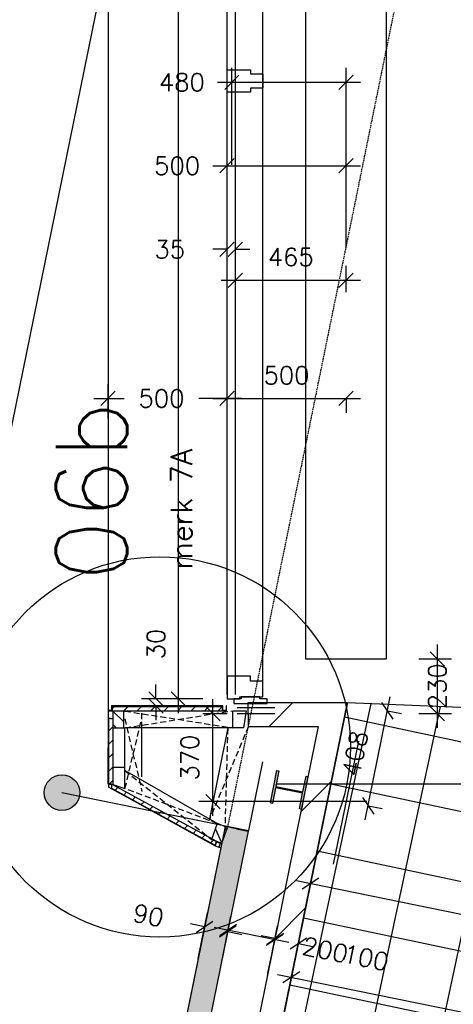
# Model space of a CAD drawing. Extents: x -29284 to 2055880, y -64816 to 121103.
# Tile 87 of 123: x 26145 to 27967, y 82594 to 86737. Entities that reach past the tile are written whole.
import ezdxf

# ---------------------------------------------------------------- set-up
doc = ezdxf.new("R2010")
doc.units = 0
doc.header["$LTSCALE"] = 50
doc.header["$MEASUREMENT"] = 0
doc.header["$PDMODE"] = 3
doc.header["$PDSIZE"] = 0.1
doc.linetypes.add('HIDDEN2', pattern=[0.1875, 0.125, -0.0625])
doc.linetypes.add('HIDDENX2', pattern=[0.75, 0.5, -0.25])
doc.layers.get('0').update_dxf_attribs({"linetype": 'CONTINUOUS'})
doc.layers.get('DEFPOINTS').update_dxf_attribs({"linetype": 'CONTINUOUS'})
for name, color, linetype in [('_DETAILNUMMERS', 4, 'CONTINUOUS'), ('_DETAILNUMMERSTEKST', 4, 'CONTINUOUS'), ('A--01A1_ACEER', 1, 'CONTINUOUS'), ('A--A21--_F123-', 9, 'CONTINUOUS'), ('A--A22--_F123-', 9, 'CONTINUOUS'), ('A--A25--_F-2--', 9, 'CONTINUOUS'), ('A--A28--_F-2--', 7, 'CONTINUOUS'), ('A--A42--_F-23-', 9, 'CONTINUOUS'), ('A--L13A1_VLOEREN', 1, 'CONTINUOUS'), ('A--L21--', 3, 'CONTINUOUS'), ('A--L21--_F-2--', 7, 'CONTINUOUS'), ('A--L21A3_BUITENWAND', 3, 'CONTINUOUS'), ('A--L22--', 3, 'CONTINUOUS'), ('A--L22--_F-2--', 7, 'CONTINUOUS'), ('A--L22AC2_BINNENWAND', 2, 'HIDDEN2'), ('A--L25--', 7, 'CONTINUOUS'), ('A--L25--_F-23-', 7, 'CONTINUOUS'), ('A--L28--', 7, 'CONTINUOUS'), ('A--L28--_F-2--', 7, 'CONTINUOUS'), ('A--L28DC1_CONSTR', 1, 'HIDDENX2'), ('A--L31--', 2, 'CONTINUOUS'), ('A--L31--_F123-', 7, 'CONTINUOUS'), ('A--L32--_F-23-', 2, 'CONTINUOUS'), ('A--L32--_F123-', 1, 'CONTINUOUS'), ('A--L42--', 7, 'CONTINUOUS'), ('A--L42--_F-23-', 7, 'CONTINUOUS'), ('A--M$1A-_F123-', 1, 'CONTINUOUS'), ('tegels', 253, 'CONTINUOUS'), ('TEKST_KOZIJNMERK', 2, 'CONTINUOUS'), ('X--LR---_CP', 7, 'CONTINUOUS')]:
    doc.layers.add(name, color=color, linetype=linetype)
doc.layers.add('bruto vloeroppervlak', color=3, linetype='CONTINUOUS', plot=False)
doc.styles.add('ALFA-0_25', font='ROMANS')
doc.styles.add('HIEMSTRA', font='romans.shx')
doc.dimstyles.new('STANDARD$0', dxfattribs={"dimscale": 30, "dimtxt": 2.5, "dimasz": 2, "dimexe": 2, "dimexo": 0, "dimgap": 2, "dimtad": 1, "dimdec": 0, "dimzin": 0, "dimdsep": 46, "dimtxsty": 'ALFA-0_25', "dimblk1": 'OBLIQUE', "dimblk2": 'OBLIQUE', "dimsah": 1, "dimcen": -3, "dimdle": 2, "dimclrd": 1, "dimclre": 1, "dimclrt": 2, "dimadec": 0, "dimazin": 0, "dimtfac": 0.666667, "dimtofl": 0, "dimtmove": 2, "dimatfit": 3, "dimldrblk": 'OBLIQUE', "dimfxl": 1, "dimtvp": 0.833333, "dimtolj": 1, "dimtzin": 0, "dimarcsym": 0})

# ---------------------------------------------------------------- blocks, each defined once
blk = doc.blocks.new('*U1442')
at = {"layer": 'A--A21--_F123-', "color": 2}
for points in [[(-3905.2, -19171.4), (-3964.2, -19210.5), (0, 0), (-49, 10)], [(0, 0), (49, -10), (-3905.2, -19171.4), (-3846.3, -19132.3)]]:
    blk.add_solid(points, dxfattribs=at)
at = {"layer": 'A--L21--_F-2--', "color": 3, "linetype": 'Continuous'}
for points in [[(0, 0), (-49, 10), (-3964.2, -19210.5), (-3964.2, -19210.5)], [(0, 0), (49, -10), (-3846.3, -19132.3), (-3846.3, -19132.3)]]:
    blk.add_lwpolyline(points, dxfattribs=at)
blk = doc.blocks.new('*U1386')
at = {"layer": 'A--A42--_F-23-', "linetype": 'Continuous'}
h = blk.add_hatch(dxfattribs=at)
h.set_pattern_fill('ALFALINE', color=256, scale=40, style=0)
h.set_pattern_definition([(45, (-26969.134, -83271.11), (-28.284271, 28.284271), [])])
h.paths.add_polyline_path([(0, 0), (-4.3, -7.9), (-450.7, 235.7), (-441.7, 241.1), (-432.7, 246.4), (4.3, 7.9)])
at = {"layer": 'A--L42--_F-23-', "color": 2, "linetype": 'Continuous'}
for points in [[(0, 0), (-4.3, -7.9), (-450.7, 235.7), (-450.7, 235.7)], [(0, 0), (4.3, 7.9), (-432.7, 246.4), (-432.7, 246.4)]]:
    blk.add_lwpolyline(points, dxfattribs=at)
blk = doc.blocks.new('*U1385')
at = {"layer": 'A--A42--_F-23-', "linetype": 'Continuous'}
h = blk.add_hatch(dxfattribs=at)
h.set_pattern_fill('ALFALINE', color=256, scale=40, style=0)
h.set_pattern_definition([(45, (-26533.177, -83837.97), (-28.284271, 28.284271), [])])
h.paths.add_polyline_path([(0, 0), (0, 9), (463.3, 9), (463.3, 0), (463.3, -9), (0, -9)])
at = {"layer": 'A--L42--_F-23-', "color": 2, "linetype": 'Continuous'}
for points in [[(0, 0), (0, 9), (463.3, 9), (463.3, 0)], [(0, 0), (0, -9), (463.3, -9), (463.3, 0)]]:
    blk.add_lwpolyline(points, dxfattribs=at)
blk = doc.blocks.new('Q020279-')
at = {"layer": 'A--A25--_F-2--'}
h = blk.add_hatch(dxfattribs=at)
h.set_pattern_fill('ALFALINE', color=256, scale=40, style=0, pattern_type=2)
h.set_pattern_definition([(45, (0, 0), (-28.284, 28.284), [])])
h.paths.add_polyline_path([(0, 0), (0, 71), (46, 71), (46, 0)])
at = {"layer": 'A--L25--_F-23-', "color": 2, "linetype": 'Continuous'}
blk.add_lwpolyline([(0, 0), (0, 71), (46, 71), (46, 0)], close=True, dxfattribs=at)
at = {"layer": 'X--LR---_CP'}
for p in [(0, 0), (0, 0), (46, 0)]:
    blk.add_point(p, dxfattribs=at)
blk = doc.blocks.new('*U1384')
at = {"layer": 'A--A42--_F-23-', "linetype": 'Continuous'}
h = blk.add_hatch(dxfattribs=at)
h.set_pattern_fill('ALFALINE', color=256, scale=40, style=0)
h.set_pattern_definition([(45, (-26527.146, -83796.866), (-28.284271, 28.284271), [])])
h.paths.add_polyline_path([(0, 0), (9, 0), (9.2, -279.3), (0.2, -284.7), (-8.8, -290), (-9, 0)])
at = {"layer": 'A--L42--_F-23-', "color": 2, "linetype": 'Continuous'}
for points in [[(0, 0), (-9, 0), (-8.8, -290), (-8.8, -290)], [(0, 0), (9, 0), (9.2, -279.3), (9.2, -279.3)]]:
    blk.add_lwpolyline(points, dxfattribs=at)
blk = doc.blocks.new('*U1383')
at = {"layer": 'A--A22--_F123-', "linetype": 'Continuous'}
h = blk.add_hatch(dxfattribs=at)
h.set_pattern_fill('ALFALINE', color=256, scale=300, style=0)
h.set_pattern_definition([(45, (-27104.27, -83812.97), (-212.132, 212.132), [])])
h.paths.add_polyline_path([(0, 0), (0, 50), (417.6, 50), (356.4, 0), (295.2, -50), (0, -50)])
at = {"layer": 'A--L22--_F-2--', "color": 3, "linetype": 'Continuous'}
for points in [[(0, 0), (0, 50), (417.6, 50), (417.6, 50)], [(0, 0), (0, -50), (295.2, -50), (295.2, -50)]]:
    blk.add_lwpolyline(points, dxfattribs=at)
blk = doc.blocks.new('_OBLIQUE')
at = {"color": 0, "linetype": 'ByBlock'}
blk.add_line((-0.5, -0.5), (0.5, 0.5), dxfattribs=at)
blk = doc.blocks.new('*D96')
at = {"layer": 'A--M$1A-_F123-', "color": 1, "lineweight": -2, "transparency": 16777216}
for p, q in [((26989.5, 82752.7), (27032.6, 82964.2)), ((27275.4, 82853.5), (26961.8, 82917.4)), ((27185.5, 82712.8), (27228.6, 82924.2))]:
    blk.add_line(p, q, dxfattribs=at)
at = {"layer": 'DEFPOINTS', "color": 0, "transparency": 16777216}
for p in [(27020.6, 82905.4), (26989.5, 82752.7), (27185.5, 82712.8)]:
    blk.add_point(p, dxfattribs=at)
at = {"layer": 'A--M$1A-_F123-', "color": 1, "lineweight": -2, "transparency": 16777216, "xscale": 60, "yscale": 60, "zscale": 60}
for p, rotation in [((27020.6, 82905.4), 168.4862903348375), ((27216.6, 82865.5), 348.4862903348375)]:
    blk.add_blockref('_OBLIQUE', p, dxfattribs=dict(at, rotation=rotation))
at = {"layer": 'A--M$1A-_F123-', "color": 2, "transparency": 16777216, "insert": (27428.7, 82822.3), "char_height": 75, "attachment_point": 5, "rotation": 348.4863, "style": 'ALFA-0_25'}
blk.add_mtext('\\A1;200', dxfattribs=at)
blk = doc.blocks.new('*D97')
at = {"layer": 'A--M$1A-_F123-', "color": 1, "lineweight": -2, "transparency": 16777216}
for p, q in [((26894.3, 82786), (26933.5, 82978.5)), ((26992.2, 82766), (27031.5, 82958.6)), ((26921.5, 82919.7), (26862.7, 82931.7)), ((27019.5, 82899.8), (27078.3, 82887.8))]:
    blk.add_line(p, q, dxfattribs=at)
at = {"layer": 'DEFPOINTS', "color": 0, "transparency": 16777216}
for p in [(26921.5, 82919.7), (26894.3, 82786), (26992.2, 82766)]:
    blk.add_point(p, dxfattribs=at)
at = {"layer": 'A--M$1A-_F123-', "color": 1, "lineweight": -2, "transparency": 16777216, "xscale": 60, "yscale": 60, "zscale": 60}
for p, rotation in [((26921.5, 82919.7), 348.4862903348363), ((27019.5, 82899.8), 168.4862903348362)]:
    blk.add_blockref('_OBLIQUE', p, dxfattribs=dict(at, rotation=rotation))
at = {"layer": 'A--M$1A-_F123-', "color": 2, "transparency": 16777216, "insert": (26685.6, 82967.8), "char_height": 75, "attachment_point": 5, "rotation": 348.4863, "style": 'ALFA-0_25'}
blk.add_mtext('\\A1;90', dxfattribs=at)
blk = doc.blocks.new('*D98')
at = {"layer": 'A--M$1A-_F123-', "color": 1, "lineweight": -2, "transparency": 16777216}
for p, q in [((27188.1, 82725.4), (27231, 82928.7)), ((27285.9, 82704.7), (27328.9, 82908.1)), ((27218.6, 82870), (27159.9, 82882.5)), ((27316.5, 82849.4), (27375.2, 82837))]:
    blk.add_line(p, q, dxfattribs=at)
at = {"layer": 'DEFPOINTS', "color": 0, "transparency": 16777216}
for p in [(27316.5, 82849.4), (27188.1, 82725.4), (27285.9, 82704.7)]:
    blk.add_point(p, dxfattribs=at)
at = {"layer": 'A--M$1A-_F123-', "color": 1, "lineweight": -2, "transparency": 16777216, "xscale": 60, "yscale": 60, "zscale": 60}
for p, rotation in [((27218.6, 82870), 348.0659097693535), ((27316.5, 82849.4), 168.0659097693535)]:
    blk.add_blockref('_OBLIQUE', p, dxfattribs=dict(at, rotation=rotation))
at = {"layer": 'A--M$1A-_F123-', "color": 2, "transparency": 16777216, "insert": (27599.6, 82789.5), "char_height": 75, "attachment_point": 5, "rotation": 348.0659, "style": 'ALFA-0_25'}
blk.add_mtext('\\A1;100', dxfattribs=at)
blk = doc.blocks.new('*U1337')
at = {"layer": 'A--A22--_F123-', "linetype": 'Continuous'}
h = blk.add_hatch(dxfattribs=at)
h.set_pattern_fill('ALFALINE', color=256, scale=300, style=0)
h.set_pattern_definition([(45, (-27460.64, -83812.97), (-212.132, 212.132), [])])
h.paths.add_polyline_path([(0, 0), (61.2, 50), (-309.7, -1770.7), (-358.7, -1760.7), (-407.6, -1750.7), (-61.2, -50)])
at = {"layer": 'A--L22--_F-2--', "color": 3, "linetype": 'Continuous'}
for points in [[(61.2, 50), (61.2, 50), (-309.7, -1770.7), (-309.7, -1770.7)], [(-61.2, -50), (-61.2, -50), (-407.6, -1750.7), (-407.6, -1750.7)]]:
    blk.add_lwpolyline(points, dxfattribs=at)
blk = doc.blocks.new('*D161')
at = {"layer": 'A--M$1A-_F123-', "color": 1, "lineweight": -2, "transparency": 16777216}
for p, q in [((27286.3, 82706.8), (27298.3, 82765.6)), ((27227.5, 82718.8), (29655.1, 82224.3)), ((29596.3, 82236.3), (29608.2, 82295.1))]:
    blk.add_line(p, q, dxfattribs=at)
at = {"layer": 'DEFPOINTS', "color": 0, "transparency": 16777216}
for p in [(27286.3, 82706.8), (29596.3, 82236.3), (29596.3, 82236.3)]:
    blk.add_point(p, dxfattribs=at)
at = {"layer": 'A--M$1A-_F123-', "color": 1, "lineweight": -2, "transparency": 16777216, "xscale": 60, "yscale": 60, "zscale": 60}
for p, rotation in [((27286.3, 82706.8), 168.4862903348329), ((29596.3, 82236.3), 348.486290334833)]:
    blk.add_blockref('_OBLIQUE', p, dxfattribs=dict(at, rotation=rotation))
at = {"layer": 'A--M$1A-_F123-', "color": 2, "transparency": 16777216, "insert": (28460.8, 82567.1), "char_height": 75, "attachment_point": 5, "rotation": 348.4863, "style": 'ALFA-0_25'}
blk.add_mtext('\\A1;2357', dxfattribs=at)
blk = doc.blocks.new('Q020490-')
at = {"layer": 'A--A28--_F-2--', "color": 3, "linetype": 'Continuous'}
for points in [[(-2.75, 58), (-70, 66.5), (70, 66.5)], [(-2.75, 58), (-70, 58), (-70, 66.5)], [(-2.75, 58), (70, 66.5), (70, 58)], [(2.75, -58), (-2.75, -58), (-2.75, 58)], [(-2.75, 58), (2.75, 58), (2.75, -58)], [(-2.75, 58), (70, 58), (2.75, 58)], [(70, -66.5), (-70, -58), (-2.75, -58)], [(70, -66.5), (-70, -66.5), (-70, -58)], [(2.75, -58), (70, -66.5), (-2.75, -58)], [(2.75, -58), (70, -58), (70, -66.5)]]:
    blk.add_solid(points, dxfattribs=at)
at = {"layer": 'A--L28--_F-2--', "color": 3, "linetype": 'Continuous'}
blk.add_lwpolyline([(70, -66.5), (-70, -66.5), (-70, -58), (-2.75, -58), (-2.75, 58), (-70, 58), (-70, 66.5), (70, 66.5), (70, 58), (2.75, 58), (2.75, -58), (70, -58)], close=True, dxfattribs=at)
at = {"layer": 'X--LR---_CP', "linetype": 'Continuous'}
for p in [(-2.75, 0), (0, 0), (2.75, 0)]:
    blk.add_point(p, dxfattribs=at)
blk = doc.blocks.new('*D262')
at = {"layer": 'A--M$1A-_F123-', "color": 1, "lineweight": -2, "transparency": 16777216}
for p, q in [((27016.4, 85685.4), (27016.4, 85830.3)), ((27051.4, 85685.4), (27051.4, 85830.3)), ((27016.4, 85770.3), (26956.4, 85770.3)), ((27051.4, 85770.3), (27111.4, 85770.3))]:
    blk.add_line(p, q, dxfattribs=at)
at = {"layer": 'DEFPOINTS', "color": 0, "transparency": 16777216}
for p in [(27016.4, 85770.3), (27016.4, 85685.4), (27051.4, 85685.4)]:
    blk.add_point(p, dxfattribs=at)
at = {"layer": 'A--M$1A-_F123-', "color": 1, "lineweight": -2, "transparency": 16777216, "xscale": 60, "yscale": 60, "zscale": 60}
blk.add_blockref('_OBLIQUE', (27016.4, 85770.3), dxfattribs=at)
at = {"layer": 'A--M$1A-_F123-', "color": 1, "lineweight": -2, "transparency": 16777216, "xscale": 60, "yscale": 60, "zscale": 60, "rotation": 180}
blk.add_blockref('_OBLIQUE', (27051.4, 85770.3), dxfattribs=at)
at = {"layer": 'A--M$1A-_F123-', "color": 2, "transparency": 16777216, "insert": (26775.7, 85770.3), "char_height": 75, "attachment_point": 5, "style": 'ALFA-0_25'}
blk.add_mtext('\\A1;35', dxfattribs=at)
blk = doc.blocks.new('*D280')
at = {"layer": 'A--M$1A-_F123-', "color": 1, "lineweight": -2, "transparency": 16777216}
for p, q in [((27051.4, 85589.9), (27051.4, 85700.3)), ((27516.2, 85589.9), (27516.2, 85700.3)), ((26991.4, 85640.3), (27576.2, 85640.3))]:
    blk.add_line(p, q, dxfattribs=at)
at = {"layer": 'DEFPOINTS', "color": 0, "transparency": 16777216}
for p in [(27516.2, 85640.3), (27051.4, 85589.9), (27516.2, 85589.9)]:
    blk.add_point(p, dxfattribs=at)
at = {"layer": 'A--M$1A-_F123-', "color": 1, "lineweight": -2, "transparency": 16777216, "xscale": 60, "yscale": 60, "zscale": 60, "rotation": 180}
blk.add_blockref('_OBLIQUE', (27051.4, 85640.3), dxfattribs=at)
at = {"layer": 'A--M$1A-_F123-', "color": 1, "lineweight": -2, "transparency": 16777216, "xscale": 60, "yscale": 60, "zscale": 60}
blk.add_blockref('_OBLIQUE', (27516.2, 85640.3), dxfattribs=at)
at = {"layer": 'A--M$1A-_F123-', "color": 2, "transparency": 16777216, "insert": (27283.8, 85737.8), "char_height": 75, "attachment_point": 5, "style": 'ALFA-0_25'}
blk.add_mtext('\\A1;465', dxfattribs=at)
blk = doc.blocks.new('*D281')
at = {"layer": 'A--M$1A-_F123-', "color": 1, "lineweight": -2, "transparency": 16777216}
for p, q in [((27016.4, 85775), (27016.4, 86181.8)), ((27516.2, 85775), (27516.2, 86181.8)), ((26956.4, 86121.8), (27576.2, 86121.8))]:
    blk.add_line(p, q, dxfattribs=at)
at = {"layer": 'DEFPOINTS', "color": 0, "transparency": 16777216}
for p in [(27516.2, 86121.8), (27016.4, 85775), (27516.2, 85775)]:
    blk.add_point(p, dxfattribs=at)
at = {"layer": 'A--M$1A-_F123-', "color": 1, "lineweight": -2, "transparency": 16777216, "xscale": 60, "yscale": 60, "zscale": 60, "rotation": 180}
blk.add_blockref('_OBLIQUE', (27016.4, 86121.8), dxfattribs=at)
at = {"layer": 'A--M$1A-_F123-', "color": 1, "lineweight": -2, "transparency": 16777216, "xscale": 60, "yscale": 60, "zscale": 60}
blk.add_blockref('_OBLIQUE', (27516.2, 86121.8), dxfattribs=at)
at = {"layer": 'A--M$1A-_F123-', "color": 2, "transparency": 16777216, "insert": (26806.4, 86121.8), "char_height": 75, "attachment_point": 5, "style": 'ALFA-0_25'}
blk.add_mtext('\\A1;500', dxfattribs=at)
blk = doc.blocks.new('*D282')
at = {"layer": 'A--M$1A-_F123-', "color": 1, "lineweight": -2, "transparency": 16777216}
for p, q in [((27036.4, 86126.5), (27036.4, 86533.3)), ((27516.2, 86126.5), (27516.2, 86533.3)), ((26976.4, 86473.3), (27576.2, 86473.3))]:
    blk.add_line(p, q, dxfattribs=at)
at = {"layer": 'DEFPOINTS', "color": 0, "transparency": 16777216}
for p in [(27516.2, 86473.3), (27036.4, 86126.5), (27516.2, 86126.5)]:
    blk.add_point(p, dxfattribs=at)
at = {"layer": 'A--M$1A-_F123-', "color": 1, "lineweight": -2, "transparency": 16777216, "xscale": 60, "yscale": 60, "zscale": 60, "rotation": 180}
blk.add_blockref('_OBLIQUE', (27036.4, 86473.3), dxfattribs=at)
at = {"layer": 'A--M$1A-_F123-', "color": 1, "lineweight": -2, "transparency": 16777216, "xscale": 60, "yscale": 60, "zscale": 60}
blk.add_blockref('_OBLIQUE', (27516.2, 86473.3), dxfattribs=at)
at = {"layer": 'A--M$1A-_F123-', "color": 2, "transparency": 16777216, "insert": (26826.4, 86473.3), "char_height": 75, "attachment_point": 5, "style": 'ALFA-0_25'}
blk.add_mtext('\\A1;480', dxfattribs=at)
blk = doc.blocks.new('*D393')
at = {"layer": 'A--M$1A-_F123-', "color": 1, "linetype": 'Continuous', "lineweight": -2, "transparency": 16777216}
for p, q in [((34017.2, 81746.3), (27307.8, 83113)), ((27366.6, 83101), (27354.7, 83042.2)), ((33958.4, 81758.2), (33946.5, 81699.5))]:
    blk.add_line(p, q, dxfattribs=at)
at = {"layer": 'DEFPOINTS', "color": 0, "linetype": 'Continuous', "transparency": 16777216}
for p in [(27366.6, 83101), (27366.6, 83101), (33958.4, 81758.2)]:
    blk.add_point(p, dxfattribs=at)
at = {"layer": 'A--M$1A-_F123-', "color": 1, "linetype": 'Continuous', "lineweight": -2, "transparency": 16777216, "xscale": 60, "yscale": 60, "zscale": 60}
for p, rotation in [((27366.6, 83101), 168.4862903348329), ((33958.4, 81758.2), 348.4862903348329)]:
    blk.add_blockref('_OBLIQUE', p, dxfattribs=dict(at, rotation=rotation))
at = {"layer": 'A--M$1A-_F123-', "color": 2, "linetype": 'Continuous', "transparency": 16777216, "insert": (30682, 82525.2), "char_height": 75, "attachment_point": 5, "rotation": 348.4863, "style": 'ALFA-0_25'}
blk.add_mtext('\\A1;6727', dxfattribs=at)
blk = doc.blocks.new('*D505')
at = {"layer": 'A--M$1A-_F123-', "color": 1, "linetype": 'Continuous', "lineweight": -2, "transparency": 16777216}
for p, q in [((27899.8, 83757), (27899.8, 84107.1)), ((27822.4, 84047.1), (27959.8, 84047.1)), ((27822.4, 83817), (27959.8, 83817))]:
    blk.add_line(p, q, dxfattribs=at)
at = {"layer": 'DEFPOINTS', "color": 0, "linetype": 'Continuous', "transparency": 16777216}
for p in [(27822.4, 84047.1), (27899.8, 84047.1), (27822.4, 83817)]:
    blk.add_point(p, dxfattribs=at)
at = {"layer": 'A--M$1A-_F123-', "color": 1, "linetype": 'Continuous', "lineweight": -2, "transparency": 16777216, "xscale": 60, "yscale": 60, "zscale": 60}
for p, rotation in [((27899.8, 84047.1), 90), ((27899.8, 83817), 270)]:
    blk.add_blockref('_OBLIQUE', p, dxfattribs=dict(at, rotation=rotation))
at = {"layer": 'A--M$1A-_F123-', "color": 2, "linetype": 'Continuous', "transparency": 16777216, "insert": (27899.8, 83932), "char_height": 75, "attachment_point": 5, "rotation": 90, "style": 'ALFA-0_25'}
blk.add_mtext('\\A1;230', dxfattribs=at)
blk = doc.blocks.new('*D605')
at = {"layer": 'A--M$1A-_F123-', "color": 1, "linetype": 'Continuous', "lineweight": -2, "transparency": 16777216}
for p, q in [((28089.8, 94745.6), (25845.3, 83726.8)), ((27816.1, 94740.1), (28136.7, 94674.8)), ((25595.5, 83839), (25916.1, 83773.6))]:
    blk.add_line(p, q, dxfattribs=at)
at = {"layer": 'DEFPOINTS', "color": 0, "linetype": 'Continuous', "transparency": 16777216}
for p in [(27816.1, 94740.1), (25595.5, 83839), (25857.3, 83785.6)]:
    blk.add_point(p, dxfattribs=at)
at = {"layer": 'A--M$1A-_F123-', "color": 1, "linetype": 'Continuous', "lineweight": -2, "transparency": 16777216, "xscale": 60, "yscale": 60, "zscale": 60}
for p, rotation in [((28077.9, 94686.8), 78.48629033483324), ((25857.3, 83785.6), 258.4862903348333)]:
    blk.add_blockref('_OBLIQUE', p, dxfattribs=dict(at, rotation=rotation))
at = {"layer": 'A--M$1A-_F123-', "color": 2, "linetype": 'Continuous', "transparency": 16777216, "insert": (26872, 89255.7), "char_height": 75, "attachment_point": 5, "rotation": 78.4863, "style": 'ALFA-0_25'}
blk.add_mtext('\\A1;11125', dxfattribs=at)
blk = doc.blocks.new('*D636')
at = {"layer": 'A--M$1A-_F123-', "color": 1, "linetype": 'Continuous', "lineweight": -2, "transparency": 16777216}
for p, q in [((26957.1, 83386.5), (26957.1, 83876.9)), ((26914.5, 83816.9), (27017.1, 83816.9)), ((27603.4, 83446.5), (26897.1, 83446.5))]:
    blk.add_line(p, q, dxfattribs=at)
at = {"layer": 'DEFPOINTS', "color": 0, "linetype": 'Continuous', "transparency": 16777216}
for p in [(26914.5, 83816.9), (26957.1, 83816.9), (27603.4, 83446.5)]:
    blk.add_point(p, dxfattribs=at)
at = {"layer": 'A--M$1A-_F123-', "color": 1, "linetype": 'Continuous', "lineweight": -2, "transparency": 16777216, "xscale": 60, "yscale": 60, "zscale": 60}
for p, rotation in [((26957.1, 83816.9), 90), ((26957.1, 83446.5), 270)]:
    blk.add_blockref('_OBLIQUE', p, dxfattribs=dict(at, rotation=rotation))
at = {"layer": 'A--M$1A-_F123-', "color": 2, "linetype": 'Continuous', "transparency": 16777216, "insert": (26859.6, 83631.7), "char_height": 75, "attachment_point": 5, "rotation": 90, "style": 'ALFA-0_25'}
blk.add_mtext('\\A1;370', dxfattribs=at)
blk = doc.blocks.new('DILATATIEVOEG')
at = {"layer": 'A--L21A3_BUITENWAND', "linetype": 'Continuous'}
h = blk.add_hatch(color=256, dxfattribs=at)
edge = h.paths.add_edge_path()
edge.add_arc((-800, 0), 75, 0, 360)
blk.add_line((-800, 0), (0, 0), dxfattribs=at)
blk.add_circle((-800, 0), 75, dxfattribs=at)
at = {"layer": 'X--LR---_CP', "linetype": 'Continuous'}
blk.add_point((0, 0), dxfattribs=at)
blk = doc.blocks.new('*D787')
at = {"layer": 'A--M$1A-_F123-', "color": 1, "lineweight": -2, "transparency": 16777216}
for p, q in [((26516.3, 85058), (26516.3, 85202.9)), ((27016.4, 85058), (27016.4, 85202.9)), ((26456.3, 85142.9), (26584.3, 85142.9)), ((27076.4, 85142.9), (26897.1, 85142.9))]:
    blk.add_line(p, q, dxfattribs=at)
at = {"layer": 'DEFPOINTS', "color": 0, "transparency": 16777216}
for p in [(26516.3, 85142.9), (26516.3, 85058), (27016.4, 85058)]:
    blk.add_point(p, dxfattribs=at)
at = {"layer": 'A--M$1A-_F123-', "color": 1, "lineweight": -2, "transparency": 16777216, "xscale": 60, "yscale": 60, "zscale": 60, "rotation": 180}
blk.add_blockref('_OBLIQUE', (26516.3, 85142.9), dxfattribs=at)
at = {"layer": 'A--M$1A-_F123-', "color": 1, "lineweight": -2, "transparency": 16777216, "xscale": 60, "yscale": 60, "zscale": 60}
blk.add_blockref('_OBLIQUE', (27016.4, 85142.9), dxfattribs=at)
at = {"layer": 'A--M$1A-_F123-', "color": 2, "transparency": 16777216, "insert": (26740.7, 85142.9), "char_height": 75, "attachment_point": 5, "style": 'ALFA-0_25'}
blk.add_mtext('\\A1;500', dxfattribs=at)
blk = doc.blocks.new('*D789')
at = {"layer": 'A--M$1A-_F123-', "color": 1, "lineweight": -2, "transparency": 16777216}
for p, q in [((27016.4, 85142.9), (27016.4, 85202.9)), ((26956.4, 85142.9), (27576.2, 85142.9)), ((27516.2, 85142.9), (27516.2, 85082.9))]:
    blk.add_line(p, q, dxfattribs=at)
at = {"layer": 'DEFPOINTS', "color": 0, "transparency": 16777216}
for p in [(27016.4, 85142.9), (27516.2, 85142.9), (27516.2, 85142.9)]:
    blk.add_point(p, dxfattribs=at)
at = {"layer": 'A--M$1A-_F123-', "color": 1, "lineweight": -2, "transparency": 16777216, "xscale": 60, "yscale": 60, "zscale": 60, "rotation": 180}
blk.add_blockref('_OBLIQUE', (27016.4, 85142.9), dxfattribs=at)
at = {"layer": 'A--M$1A-_F123-', "color": 1, "lineweight": -2, "transparency": 16777216, "xscale": 60, "yscale": 60, "zscale": 60}
blk.add_blockref('_OBLIQUE', (27516.2, 85142.9), dxfattribs=at)
at = {"layer": 'A--M$1A-_F123-', "color": 2, "transparency": 16777216, "insert": (27266.3, 85240.4), "char_height": 75, "attachment_point": 5, "style": 'ALFA-0_25'}
blk.add_mtext('\\A1;500', dxfattribs=at)
blk = doc.blocks.new('*D790')
at = {"layer": 'A--M$1A-_F123-', "color": 1, "lineweight": -2, "transparency": 16777216}
for p, q in [((26812.1, 83819), (26812.1, 94412.7)), ((26915, 94352.7), (26752.1, 94352.7)), ((26915, 83879), (26752.1, 83879))]:
    blk.add_line(p, q, dxfattribs=at)
at = {"layer": 'DEFPOINTS', "color": 0, "transparency": 16777216}
for p in [(26812.1, 94352.7), (26915, 94352.7), (26915, 83879)]:
    blk.add_point(p, dxfattribs=at)
at = {"layer": 'A--M$1A-_F123-', "color": 1, "lineweight": -2, "transparency": 16777216, "xscale": 60, "yscale": 60, "zscale": 60}
for p, rotation in [((26812.1, 94352.7), 90), ((26812.1, 83879), 270)]:
    blk.add_blockref('_OBLIQUE', p, dxfattribs=dict(at, rotation=rotation))
at = {"layer": 'A--M$1A-_F123-', "color": 2, "transparency": 16777216, "insert": (26714.6, 89115.8), "char_height": 75, "attachment_point": 5, "rotation": 90, "style": 'ALFA-0_25'}
blk.add_mtext('\\A1;10474', dxfattribs=at)
blk = doc.blocks.new('*D791')
at = {"layer": 'A--M$1A-_F123-', "color": 1, "lineweight": -2, "transparency": 16777216}
for p, q in [((26717.4, 83879), (26717.4, 83939)), ((26777, 83879), (26657.4, 83879)), ((26742, 83849), (26657.4, 83849)), ((26717.4, 83849), (26717.4, 83789))]:
    blk.add_line(p, q, dxfattribs=at)
at = {"layer": 'DEFPOINTS', "color": 0, "transparency": 16777216}
for p in [(26717.4, 83879), (26777, 83879), (26742, 83849)]:
    blk.add_point(p, dxfattribs=at)
at = {"layer": 'A--M$1A-_F123-', "color": 1, "lineweight": -2, "transparency": 16777216, "xscale": 60, "yscale": 60, "zscale": 60}
for p, rotation in [((26717.4, 83879), 270), ((26717.4, 83849), 90)]:
    blk.add_blockref('_OBLIQUE', p, dxfattribs=dict(at, rotation=rotation))
at = {"layer": 'A--M$1A-_F123-', "color": 2, "transparency": 16777216, "insert": (26717.4, 84109.6), "char_height": 75, "attachment_point": 5, "rotation": 90, "style": 'ALFA-0_25'}
blk.add_mtext('\\A1;30', dxfattribs=at)
blk = doc.blocks.new('*D792')
at = {"layer": 'A--M$1A-_F123-', "color": 1, "lineweight": -2, "transparency": 16777216}
for p, q in [((27596.8, 83370), (27702.2, 83887.5)), ((27690.2, 83828.7), (27749, 83816.7)), ((27608.8, 83428.8), (27667.6, 83416.9))]:
    blk.add_line(p, q, dxfattribs=at)
at = {"layer": 'DEFPOINTS', "color": 0, "transparency": 16777216}
for p in [(27690.2, 83828.7), (27690.2, 83828.7), (27608.8, 83428.8)]:
    blk.add_point(p, dxfattribs=at)
at = {"layer": 'A--M$1A-_F123-', "color": 1, "lineweight": -2, "transparency": 16777216, "xscale": 60, "yscale": 60, "zscale": 60}
for p, rotation in [((27690.2, 83828.7), 78.48629033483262), ((27608.8, 83428.8), 258.4862903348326)]:
    blk.add_blockref('_OBLIQUE', p, dxfattribs=dict(at, rotation=rotation))
at = {"layer": 'A--M$1A-_F123-', "color": 2, "transparency": 16777216, "insert": (27554, 83648.2), "char_height": 75, "attachment_point": 5, "rotation": 78.4863, "style": 'ALFA-0_25'}
blk.add_mtext('\\A1;408', dxfattribs=at)

msp = doc.modelspace()

# ---------------------------------------------------------------- hatches: boundary and pattern name
at = {"layer": 'tegels', "linetype": 'Continuous'}
h = msp.add_hatch(dxfattribs=at)
h.set_pattern_fill('NET', color=256, scale=2300, angle=348, style=0)
h.set_pattern_definition([(348, (5370, 2683.15), (59.7746, 281.2174), []), (78, (5370, 2683.15), (-281.2174, 59.7746), [])])
h.paths.add_polyline_path([(31176.2, 80538.6), (31179.8, 80556.2), (30166.6, 80762.6), (30163, 80745), (28054.9, 81174.4), (28058.5, 81192), (27045.3, 81398.4), (27041.7, 81380.8), (27017.2, 81385.8), (27521.9, 83863), (28473.5, 83824.2), (31956.3, 83114.7), (33291.4, 82842.8), (33559.9, 82788.1), (33958.4, 82706.9), (33958.4, 79971.9)])

# ---------------------------------------------------------------- linework, layer by layer
at = {"layer": '_DETAILNUMMERS'}
msp.add_circle((26734.3, 83676.8), 800, dxfattribs=at)
at = {"layer": 'A--01A1_ACEER', "linetype": 'Continuous'}
for p, q in [((27058.7, 83841.9), (27216.8, 83841.9)), ((27058.7, 83816.9), (27216.8, 83816.9))]:
    msp.add_line(p, q, dxfattribs=at)
at = {"layer": 'A--L13A1_VLOEREN'}
msp.add_lwpolyline([(27346.2, 88683.6), (27346.2, 84047.1), (27686.2, 84047.1), (27686.2, 88683.6)], close=True, dxfattribs=at)
at = {"layer": 'A--L22AC2_BINNENWAND'}
msp.add_line((27019.7, 83339.8), (29281.2, 94441.7), dxfattribs=at)
at = {"layer": 'A--L25--'}
for p, q in [((26587.2, 83577.2), (26587.2, 83756.6)), ((26658.1, 83551.3), (26658.1, 83756.6)), ((27019.1, 83756.6), (26940.6, 83366.6)), ((27164.6, 83613.5), (27106.5, 83324.7)), ((26975.2, 83354), (26587.2, 83577.2))]:
    msp.add_line(p, q, dxfattribs=at)
msp.add_lwpolyline([(27096.7, 83829.1), (27085.4, 83756.6), (26587.2, 83756.6)], dxfattribs=at)
at = {"layer": 'A--L25--_F-23-', "color": 2, "linetype": 'Continuous'}
for points in [[(27041, 83829.1), (27096.7, 83829.1), (27085.4, 83756.6), (27041, 83756.6)], [(26536.2, 83589.6), (26536.2, 83518.6), (26587.2, 83501.2), (26587.2, 83589.6)]]:
    msp.add_lwpolyline(points, close=True, dxfattribs=at)
at = {"layer": 'A--L28DC1_CONSTR'}
for p, q in [((26587.2, 83756.6), (27041, 83829.1)), ((26587.2, 83827.6), (27041, 83756.6)), ((26587.2, 83501.8), (26658.1, 83795.5)), ((26587.2, 83795.5), (26658.2, 83488.7)), ((27105.9, 83763), (26940.6, 83366.6)), ((27018.9, 83755.5), (27007.6, 83342.3)), ((26587.2, 83577.2), (26951, 83287.3)), ((26975.2, 83354), (26587.2, 83501.8))]:
    msp.add_line(p, q, dxfattribs=at)
msp.add_lwpolyline([(26658.1, 83756.6), (26658.1, 83827.6), (26587.2, 83827.6)], dxfattribs=at)
at = {"layer": 'A--L31--'}
msp.add_line((26516.2, 94976.8), (26516.4, 83557.8), dxfattribs=at)
at = {"layer": 'A--L31--', "color": 2, "linetype": 'Continuous'}
msp.add_lwpolyline([(27166.4, 83888), (27166.4, 83953), (27115.4, 83953), (27115.4, 83974), (27016.4, 83974), (27016.4, 83901), (27016.4, 83879), (27031.4, 83879), (27070.4, 83879), (27070.4, 83888)], close=True, dxfattribs=at)
at = {"layer": 'A--L31--'}
msp.add_lwpolyline([(27045.4, 83879), (27045.4, 83859), (27184.4, 83859), (27184.4, 83879), (27154.4, 83879), (27154.4, 83888), (27075.4, 83888), (27075.4, 83879)], close=True, dxfattribs=at)
at = {"layer": 'A--L31--_F123-', "color": 1, "linetype": 'Continuous'}
for p, q in [((27016.4, 83896.9), (27016.4, 94264.7)), ((27051.4, 83896.9), (27051.4, 94264.7)), ((27166.4, 83896.9), (27166.4, 94285.7))]:
    msp.add_line(p, q, dxfattribs=at)
at = {"layer": 'A--L32--_F-23-'}
msp.add_lwpolyline([(27016.4, 86432.9), (27016.4, 86523.9), (27016.4, 86525.9), (27115.4, 86525.9), (27115.4, 86525.9), (27115.4, 86508.9), (27164.4, 86508.9), (27166.4, 86506.9), (27166.4, 86449.9), (27164.4, 86447.9), (27115.4, 86447.9), (27115.4, 86432.9), (27115.4, 86430.9), (27016.4, 86430.9)], close=True, dxfattribs=at)
at = {"layer": 'A--L32--_F123-', "color": 1}
msp.add_line((27567.9, 83701.5), (27462.3, 83183), dxfattribs=at)
at = {"layer": 'A--L42--'}
msp.add_lwpolyline([(26982.3, 83254.6, -0.000251), (26988.8, 83272.5), (26971.9, 83278.7, 0.000238), (26965.7, 83261.7), (26532.4, 83501.9), (26532.4, 83520.4), (26517.4, 83520.4), (26517.5, 83829), (26532.2, 83829), (26532.2, 83849), (26997.4, 83849), (26997.4, 83829), (27013.5, 83829), (27013.4, 83850), (27012.4, 83850), (27012.4, 83830), (26998.4, 83830), (26998.4, 83850), (26531.2, 83850), (26531.2, 83830), (26516.1, 83830), (26516.4, 83519.4), (26531.4, 83519.4), (26531.4, 83501.2), (26966.3, 83260.4, -0.000238), (26972.5, 83277.4), (26987.5, 83271.9, 0.000238), (26981.3, 83254.9)], format="xyb", close=True, dxfattribs=at)
at = {"layer": 'bruto vloeroppervlak', "linetype": 'Continuous'}
msp.add_lwpolyline([(40463, 94451.7), (30665.4, 94453.8), (30665.5, 94961.8), (30647.5, 94961.8), (30647.5, 94976.8), (26516.2, 94976.8), (26516.2, 83519.4), (26531.4, 83519.4), (26531.4, 83501.2), (26966.3, 83260.4), (26982.3, 83254.6), (26989.4, 83253.1), (23092.3, 64121.8), (19598.3, 46969.1)], dxfattribs=at)
at = {"layer": 'tegels', "linetype": 'Continuous'}
msp.add_lwpolyline([(31176.2, 80538.6), (31179.8, 80556.2), (30166.6, 80762.6), (30163, 80745), (28054.9, 81174.4), (28058.5, 81192), (27045.3, 81398.4), (27041.7, 81380.8), (27017.2, 81385.8), (27521.9, 83863), (28473.5, 83824.2), (31956.3, 83114.7), (33291.4, 82842.8), (33559.9, 82788.1), (33958.4, 82706.9), (33958.4, 79971.9)], close=True, dxfattribs=at)
at = {"layer": 'TEKST_KOZIJNMERK'}
msp.add_line((27225, 83520.8), (29419.6, 83520.8), dxfattribs=at)
at = {"layer": 'X--LR---_CP'}
for p in [(27013.5, 83849), (27013.5, 83849), (27013.5, 83849), (26536.1, 83602.9), (26536.1, 83602.9)]:
    msp.add_point(p, dxfattribs=at)

# ---------------------------------------------------------------- block references
at = {"layer": 'A--L21--', "linetype": 'Continuous'}
for name, p in [('*U1337', (27460.6, 83813)), ('*U1442', (27056.6, 83332.3))]:
    msp.add_blockref(name, p, dxfattribs=at)
at = {"layer": 'A--L21A3_BUITENWAND', "color": 1, "rotation": 348.486290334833}
msp.add_blockref('DILATATIEVOEG', (27106.5, 83324.7), dxfattribs=at)
at = {"layer": 'A--L22--'}
msp.add_blockref('*U1383', (27104.3, 83813), dxfattribs=at)
at = {"layer": 'A--L25--', "xscale": -1}
for p, rotation in [((26536.1, 83827.6), 179.9999999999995), ((26994.2, 83271.6), 340.019251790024)]:
    msp.add_blockref('Q020279-', p, dxfattribs=dict(at, rotation=rotation))
at = {"layer": 'A--L28--', "rotation": 258.6241475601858}
msp.add_blockref('Q020490-', (27277.3, 83496.4), dxfattribs=at)
at = {"layer": 'A--L42--'}
for name, p in [('*U1385', (26533.2, 83838)), ('*U1384', (26527.1, 83796.9)), ('*U1386', (26969.1, 83271.1))]:
    msp.add_blockref(name, p, dxfattribs=at)

# ---------------------------------------------------------------- texts
at = {"layer": '_DETAILNUMMERSTEKST', "style": 'ALFA-0_25'}
msp.add_text('06b', height=300, rotation=90, dxfattribs=at).set_placement((26596.8, 84373.9))
at = {"layer": 'TEKST_KOZIJNMERK', "style": 'HIEMSTRA'}
msp.add_text('merk 7A', height=90, rotation=90, dxfattribs=at).set_placement((26870.2, 84423.2))

# ---------------------------------------------------------------- dimensions: what is measured, and where the dimension line sits
at = {"layer": 'A--M$1A-_F123-', "linetype": 'Continuous'}
for p1, p2, distance, picture, middle in [((27816.1, 94740.1), (25595.5, 83839), 267.2, '*D605', (26872, 89255.7)), ((33958.4, 81758.2), (27366.6, 83101), 0, '*D393', (30682, 82525.2))]:
    dim = msp.add_aligned_dim(p1=p1, p2=p2, distance=distance, dimstyle='STANDARD$0', dxfattribs=at)
    dim.commit()
    dim.dimension.update_dxf_attribs({"geometry": picture, "text_midpoint": middle})
at = {"layer": 'A--M$1A-_F123-'}
dim = msp.add_linear_dim(base=(26812.1, 94352.7), p1=(26915, 83879), p2=(26915, 94352.7), angle=90, dimstyle='STANDARD$0', dxfattribs=at)
dim.commit()
dim.dimension.update_dxf_attribs({"geometry": '*D790', "text_midpoint": (26714.6, 89115.8)})
for base, p1, p2, picture, middle in [((27516.2, 86473.3), (27036.4, 86126.5), (27516.2, 86126.5), '*D282', (26826.4, 86473.3)), ((27516.2, 86121.8), (27016.4, 85775), (27516.2, 85775), '*D281', (26806.4, 86121.8)), ((27016.4, 85770.3), (27051.4, 85685.4), (27016.4, 85685.4), '*D262', (26775.7, 85770.3)), ((26516.3, 85142.9), (27016.4, 85058), (26516.3, 85058), '*D787', (26740.7, 85142.9))]:
    dim = msp.add_linear_dim(base=base, p1=p1, p2=p2, dimstyle='STANDARD$0', dxfattribs=at)
    dim.commit()
    dim.dimension.update_dxf_attribs({"geometry": picture, "text_midpoint": middle, "dimtype": 160})
for base, p1, p2, picture, middle in [((27516.2, 85640.3), (27051.4, 85589.9), (27516.2, 85589.9), '*D280', (27283.8, 85737.8)), ((27516.2, 85142.9), (27016.4, 85142.9), (27516.2, 85142.9), '*D789', (27266.3, 85240.4))]:
    dim = msp.add_linear_dim(base=base, p1=p1, p2=p2, dimstyle='STANDARD$0', dxfattribs=at)
    dim.commit()
    dim.dimension.update_dxf_attribs({"geometry": picture, "text_midpoint": middle})
for base, p1, p2, angle, picture, middle, dimtype in [((26717.4, 83879), (26742, 83849), (26777, 83879), 90, '*D791', (26717.4, 84109.6), 160), ((27020.6, 82905.4), (27185.5, 82712.8), (26989.5, 82752.7), 168.4863, '*D96', (27428.7, 82822.3), 161), ((27316.5, 82849.4), (27188.1, 82725.4), (27285.9, 82704.7), 348.0659, '*D98', (27599.6, 82789.5), 161)]:
    dim = msp.add_linear_dim(base=base, p1=p1, p2=p2, angle=angle, dimstyle='STANDARD$0', dxfattribs=at)
    dim.commit()
    dim.dimension.update_dxf_attribs({"geometry": picture, "text_midpoint": middle, "dimtype": dimtype})
at = {"layer": 'A--M$1A-_F123-', "linetype": 'Continuous'}
dim = msp.add_linear_dim(base=(27899.8, 84047.1), p1=(27822.4, 83817), p2=(27822.4, 84047.1), angle=90, dimstyle='STANDARD$0', dxfattribs=at)
dim.commit()
dim.dimension.update_dxf_attribs({"geometry": '*D505', "text_midpoint": (27899.8, 83932), "dimtype": 160})
dim = msp.add_linear_dim(base=(26957.1, 83816.9), p1=(27603.4, 83446.5), p2=(26914.5, 83816.9), angle=90, dimstyle='STANDARD$0', dxfattribs=at)
dim.commit()
dim.dimension.update_dxf_attribs({"geometry": '*D636', "text_midpoint": (26859.6, 83631.7)})
at = {"layer": 'A--M$1A-_F123-'}
for p1, p2, picture, middle in [((27608.8, 83428.8), (27690.2, 83828.7), '*D792', (27554, 83648.2)), ((27286.3, 82706.8), (29596.3, 82236.3), '*D161', (28460.8, 82567.1))]:
    dim = msp.add_aligned_dim(p1=p1, p2=p2, distance=0, dimstyle='STANDARD$0', dxfattribs=at)
    dim.commit()
    dim.dimension.update_dxf_attribs({"geometry": picture, "text_midpoint": middle})
dim = msp.add_linear_dim(base=(26921.5, 82919.7), p1=(26992.2, 82766), p2=(26894.3, 82786), angle=168.4863, text='90', dimstyle='STANDARD$0', dxfattribs=at)
dim.commit()
dim.dimension.update_dxf_attribs({"geometry": '*D97', "text_midpoint": (26685.6, 82967.8), "dimtype": 161})

doc.saveas('drawing.dxf')
